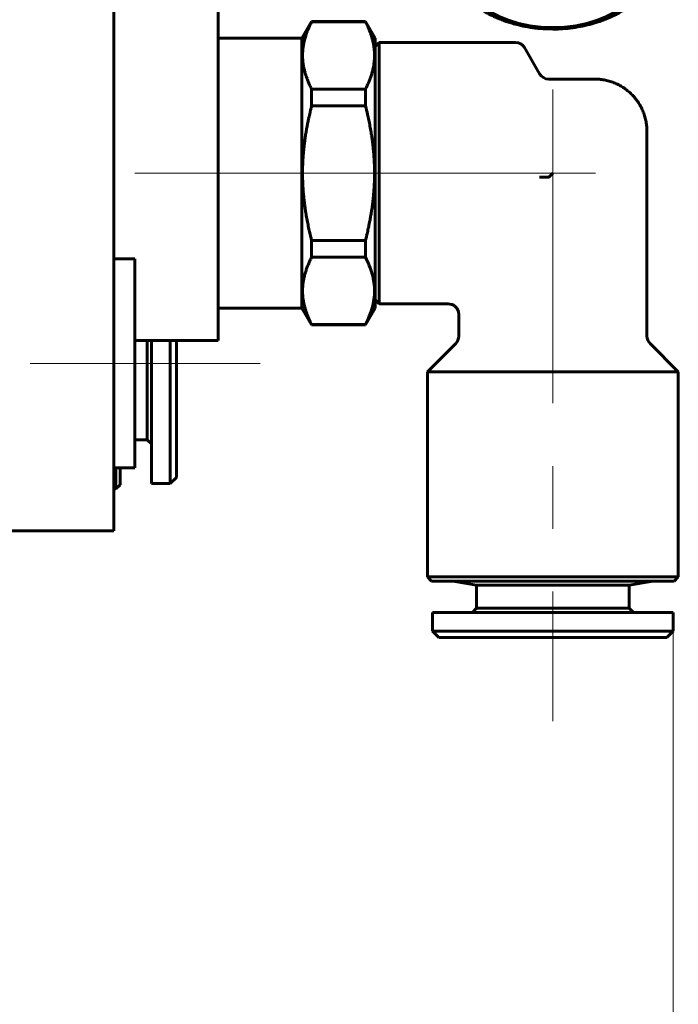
# Model space of a CAD drawing. Header units: millimetres. Extents: x 0 to 297, y 0 to 420.
# Tile 22 of 32: x 120 to 135, y 268 to 292. Entities that reach past the tile are written whole.
import ezdxf

# ---------------------------------------------------------------- set-up
doc = ezdxf.new("R2010")
doc.units = ezdxf.units.MM
for name, pattern in [('K5LT_AXLED', [12, 7.5, -1.5, 1.5, -1.5]), ('K5LT_BASIC', [0]), ('K5LT_THIN', [0])]:
    doc.linetypes.add(name, pattern=pattern)
doc.layers.add('Системный слой', color=7, linetype='Continuous')
doc.layers.add('Системный слой (1)', color=251, linetype='Continuous', true_color=0x6c6c6c)
doc.styles.add('KDIMTEXTSTYLE', font='txt', dxfattribs={"width": 0.96, "oblique": 15, "height": 5})
doc.styles.add('KTEXTSTYLE', font='txt', dxfattribs={"width": 0.96, "height": 5})
doc.dimstyles.new('KDIMSTYLE (0.50)', dxfattribs={"dimtxt": 5, "dimasz": 1, "dimexe": 2, "dimexo": 0, "dimgap": 1, "dimtad": 1, "dimlfac": 2, "dimtxsty": 'KDIMTEXTSTYLE', "dimsah": 1, "dimcen": 0, "dimdle": 1, "dimadec": 0, "dimazin": 0, "dimtfac": 0.667, "dimtmove": 0, "dimatfit": 3, "dimfxl": 1, "dimtvp": 1, "dimtolj": 1, "dimtzin": 0, "dimarcsym": 0})

# ---------------------------------------------------------------- blocks, each defined once
blk = doc.blocks.new('U2')
at = {"layer": 'Системный слой (1)', "color": 143, "linetype": 'K5LT_BASIC', "lineweight": 60, "true_color": 0x33acca}
for p, q in [((131.523, 296.068), (131.58, 296.083)), ((131.58, 296.083), (131.584, 296.084)), ((131.584, 296.084), (131.591, 296.086)), ((131.591, 296.086), (131.606, 296.09)), ((131.606, 296.09), (131.635, 296.097)), ((131.635, 296.097), (131.695, 296.112)), ((131.695, 296.112), (131.754, 296.124)), ((131.754, 296.124), (131.757, 296.125)), ((131.757, 296.125), (131.765, 296.127)), ((131.765, 296.127), (131.78, 296.13)), ((131.78, 296.13), (131.81, 296.136)), ((131.81, 296.136), (131.871, 296.147)), ((131.871, 296.147), (131.93, 296.157)), ((131.93, 296.157), (131.934, 296.157)), ((131.934, 296.157), (131.941, 296.158)), ((131.941, 296.158), (131.957, 296.161)), ((131.957, 296.161), (131.987, 296.165)), ((131.987, 296.165), (132.048, 296.173)), ((132.048, 296.173), (132.108, 296.179)), ((132.108, 296.179), (132.112, 296.18)), ((132.112, 296.18), (132.12, 296.181)), ((132.12, 296.181), (132.135, 296.182)), ((132.135, 296.182), (132.166, 296.185)), ((132.166, 296.185), (132.228, 296.19)), ((132.228, 296.19), (132.288, 296.193)), ((132.288, 296.193), (132.292, 296.193)), ((132.292, 296.193), (132.3, 296.194)), ((132.3, 296.194), (132.315, 296.195)), ((132.315, 296.195), (132.346, 296.196)), ((132.346, 296.196), (132.408, 296.197)), ((132.408, 296.197), (132.465, 296.198)), ((132.465, 296.198), (132.466, 296.198)), ((132.466, 296.198), (132.468, 296.198)), ((132.468, 296.198), (132.47, 296.198)), ((132.47, 296.198), (132.475, 296.198)), ((132.475, 296.198), (132.484, 296.198)), ((132.484, 296.198), (132.503, 296.198)), ((132.503, 296.198), (132.54, 296.197)), ((132.54, 296.197), (132.615, 296.195)), ((132.615, 296.195), (132.648, 296.193)), ((132.648, 296.193), (132.652, 296.193)), ((132.652, 296.193), (132.659, 296.192)), ((132.659, 296.192), (132.675, 296.191)), ((132.675, 296.191), (132.706, 296.189)), ((132.706, 296.189), (132.768, 296.185)), ((132.768, 296.185), (132.828, 296.179)), ((132.828, 296.179), (132.832, 296.179)), ((132.832, 296.179), (132.839, 296.178)), ((132.839, 296.178), (132.855, 296.176)), ((132.855, 296.176), (132.885, 296.172)), ((132.885, 296.172), (132.947, 296.165)), ((132.947, 296.165), (133.006, 296.156)), ((133.006, 296.156), (133.01, 296.155)), ((133.01, 296.155), (133.017, 296.154)), ((133.017, 296.154), (133.033, 296.151)), ((133.033, 296.151), (133.063, 296.146)), ((133.063, 296.146), (133.124, 296.135)), ((133.124, 296.135), (133.182, 296.123)), ((133.182, 296.123), (133.186, 296.123)), ((133.186, 296.123), (133.194, 296.121)), ((133.194, 296.121), (133.209, 296.118)), ((133.209, 296.118), (133.238, 296.111)), ((133.238, 296.111), (133.298, 296.097)), ((133.298, 296.097), (133.356, 296.082)), ((133.356, 296.082), (133.359, 296.081)), ((133.359, 296.081), (133.367, 296.079)), ((133.367, 296.079), (133.382, 296.075)), ((133.382, 296.075), (133.411, 296.067)), ((130.937, 295.838), (130.95, 295.844)), ((130.95, 295.844), (130.977, 295.858)), ((130.977, 295.858), (131.03, 295.883)), ((131.03, 295.883), (131.083, 295.908)), ((131.083, 295.908), (131.086, 295.909)), ((131.086, 295.909), (131.093, 295.912)), ((131.093, 295.912), (131.107, 295.918)), ((131.107, 295.918), (131.134, 295.93)), ((131.134, 295.93), (131.189, 295.953)), ((131.189, 295.953), (131.244, 295.975)), ((131.244, 295.975), (131.248, 295.976)), ((131.248, 295.976), (131.255, 295.979)), ((131.255, 295.979), (131.269, 295.984)), ((131.269, 295.984), (131.297, 295.994)), ((131.297, 295.994), (131.354, 296.015)), ((131.354, 296.015), (131.41, 296.033)), ((131.41, 296.033), (131.414, 296.034)), ((131.414, 296.034), (131.421, 296.037)), ((131.421, 296.037), (131.435, 296.041)), ((131.435, 296.041), (131.464, 296.05)), ((131.464, 296.05), (131.523, 296.068)), ((133.411, 296.067), (133.469, 296.05)), ((133.469, 296.05), (133.526, 296.032)), ((133.526, 296.032), (133.529, 296.031)), ((133.529, 296.031), (133.536, 296.028)), ((133.536, 296.028), (133.551, 296.023)), ((133.551, 296.023), (133.579, 296.014)), ((133.579, 296.014), (133.636, 295.994)), ((133.636, 295.994), (133.691, 295.973)), ((133.691, 295.973), (133.695, 295.971)), ((133.695, 295.971), (133.702, 295.969)), ((133.702, 295.969), (133.716, 295.963)), ((133.716, 295.963), (133.744, 295.952)), ((133.744, 295.952), (133.799, 295.929)), ((133.799, 295.929), (133.852, 295.906)), ((133.852, 295.906), (133.856, 295.904)), ((133.856, 295.904), (133.862, 295.901)), ((133.862, 295.901), (133.876, 295.895)), ((133.876, 295.895), (133.903, 295.882)), ((133.903, 295.882), (133.956, 295.856)), ((133.956, 295.856), (134.008, 295.83)), ((130.542, 295.593), (130.589, 295.627)), ((130.589, 295.627), (130.635, 295.659)), ((130.635, 295.659), (130.638, 295.661)), ((130.638, 295.661), (130.644, 295.665)), ((130.644, 295.665), (130.656, 295.673)), ((130.656, 295.673), (130.68, 295.689)), ((130.68, 295.689), (130.729, 295.72)), ((130.729, 295.72), (130.778, 295.749)), ((130.778, 295.749), (130.781, 295.751)), ((130.781, 295.751), (130.787, 295.755)), ((130.787, 295.755), (130.8, 295.762)), ((130.8, 295.762), (130.825, 295.777)), ((130.825, 295.777), (130.876, 295.805)), ((130.876, 295.805), (130.927, 295.832)), ((130.927, 295.832), (130.931, 295.834)), ((130.931, 295.834), (130.937, 295.838)), ((134.008, 295.83), (134.011, 295.828)), ((134.011, 295.828), (134.017, 295.825)), ((134.017, 295.825), (134.03, 295.818)), ((134.03, 295.818), (134.056, 295.804)), ((134.056, 295.804), (134.108, 295.776)), ((134.108, 295.776), (134.157, 295.747)), ((134.157, 295.747), (134.16, 295.745)), ((134.16, 295.745), (134.166, 295.741)), ((134.166, 295.741), (134.179, 295.734)), ((134.179, 295.734), (134.204, 295.719)), ((134.204, 295.719), (134.252, 295.687)), ((134.252, 295.687), (134.3, 295.656)), ((134.3, 295.656), (134.303, 295.654)), ((134.303, 295.654), (134.309, 295.65)), ((134.309, 295.65), (134.32, 295.642)), ((134.32, 295.642), (134.344, 295.625)), ((134.344, 295.625), (134.39, 295.592)), ((130.269, 295.363), (130.289, 295.382)), ((130.289, 295.382), (130.33, 295.42)), ((130.33, 295.42), (130.372, 295.457)), ((130.372, 295.457), (130.374, 295.459)), ((130.374, 295.459), (130.38, 295.464)), ((130.38, 295.464), (130.39, 295.473)), ((130.39, 295.473), (130.412, 295.491)), ((130.412, 295.491), (130.455, 295.527)), ((130.455, 295.527), (130.499, 295.561)), ((130.499, 295.561), (130.502, 295.563)), ((130.502, 295.563), (130.508, 295.568)), ((130.508, 295.568), (130.519, 295.576)), ((130.519, 295.576), (130.542, 295.593)), ((134.39, 295.592), (134.435, 295.558)), ((134.435, 295.558), (134.438, 295.556)), ((134.438, 295.556), (134.444, 295.552)), ((134.444, 295.552), (134.455, 295.543)), ((134.455, 295.543), (134.477, 295.525)), ((134.477, 295.525), (134.521, 295.489)), ((134.521, 295.489), (134.563, 295.453)), ((134.563, 295.453), (134.565, 295.451)), ((134.565, 295.451), (134.571, 295.446)), ((134.571, 295.446), (134.581, 295.437)), ((134.581, 295.437), (134.602, 295.418)), ((134.602, 295.418), (134.643, 295.38)), ((134.643, 295.38), (134.682, 295.342)), ((130.054, 295.125), (130.071, 295.146)), ((130.071, 295.146), (130.106, 295.188)), ((130.106, 295.188), (130.141, 295.229)), ((130.141, 295.229), (130.143, 295.231)), ((130.143, 295.231), (130.148, 295.237)), ((130.148, 295.237), (130.157, 295.247)), ((130.157, 295.247), (130.176, 295.267)), ((130.176, 295.267), (130.214, 295.307)), ((130.214, 295.307), (130.252, 295.346)), ((130.252, 295.346), (130.254, 295.348)), ((130.254, 295.348), (130.259, 295.353)), ((130.259, 295.353), (130.269, 295.363)), ((134.682, 295.342), (134.685, 295.34)), ((134.685, 295.34), (134.689, 295.335)), ((134.689, 295.335), (134.699, 295.325)), ((134.699, 295.325), (134.718, 295.305)), ((134.718, 295.305), (134.756, 295.265)), ((134.756, 295.265), (134.793, 295.225)), ((134.793, 295.225), (134.795, 295.223)), ((134.795, 295.223), (134.799, 295.218)), ((134.799, 295.218), (134.808, 295.207)), ((134.808, 295.207), (134.826, 295.187)), ((134.826, 295.187), (134.861, 295.145)), ((134.861, 295.145), (134.894, 295.103)), ((129.89, 294.89), (129.918, 294.935)), ((129.918, 294.935), (129.947, 294.979)), ((129.947, 294.979), (129.949, 294.982)), ((129.949, 294.982), (129.953, 294.988)), ((129.953, 294.988), (129.96, 294.999)), ((129.96, 294.999), (129.976, 295.021)), ((129.976, 295.021), (130.007, 295.064)), ((130.007, 295.064), (130.039, 295.107)), ((130.039, 295.107), (130.042, 295.109)), ((130.042, 295.109), (130.046, 295.115)), ((130.046, 295.115), (130.054, 295.125)), ((134.894, 295.103), (134.896, 295.1)), ((134.896, 295.1), (134.9, 295.095)), ((134.9, 295.095), (134.908, 295.084)), ((134.908, 295.084), (134.925, 295.063)), ((134.925, 295.063), (134.956, 295.019)), ((134.956, 295.019), (134.986, 294.975)), ((134.986, 294.975), (134.988, 294.973)), ((134.988, 294.973), (134.991, 294.967)), ((134.991, 294.967), (134.999, 294.956)), ((134.999, 294.956), (135.013, 294.934)), ((135.013, 294.934), (135.041, 294.889)), ((129.75, 294.617), (129.771, 294.665)), ((129.771, 294.665), (129.793, 294.712)), ((129.793, 294.712), (129.795, 294.715)), ((129.795, 294.715), (129.798, 294.721)), ((129.798, 294.721), (129.803, 294.732)), ((129.803, 294.732), (129.815, 294.756)), ((129.815, 294.756), (129.84, 294.802)), ((129.84, 294.802), (129.865, 294.848)), ((129.865, 294.848), (129.867, 294.85)), ((129.867, 294.85), (129.87, 294.856)), ((129.87, 294.856), (129.877, 294.867)), ((129.877, 294.867), (129.89, 294.89)), ((135.041, 294.889), (135.068, 294.844)), ((135.068, 294.844), (135.069, 294.841)), ((135.069, 294.841), (135.073, 294.835)), ((135.073, 294.835), (135.079, 294.824)), ((135.079, 294.824), (135.092, 294.8)), ((135.092, 294.8), (135.116, 294.754)), ((135.116, 294.754), (135.139, 294.708)), ((135.139, 294.708), (135.141, 294.705)), ((135.141, 294.705), (135.144, 294.699)), ((135.144, 294.699), (135.149, 294.687)), ((135.149, 294.687), (135.16, 294.663)), ((135.16, 294.663), (135.181, 294.616)), ((129.667, 294.382), (129.681, 294.431)), ((129.681, 294.431), (129.682, 294.434)), ((129.682, 294.434), (129.684, 294.44)), ((129.684, 294.44), (129.688, 294.452)), ((129.688, 294.452), (129.696, 294.476)), ((129.696, 294.476), (129.714, 294.525)), ((129.714, 294.525), (129.732, 294.573)), ((129.732, 294.573), (129.733, 294.576)), ((129.733, 294.576), (129.736, 294.582)), ((129.736, 294.582), (129.74, 294.594)), ((129.74, 294.594), (129.75, 294.617)), ((135.181, 294.616), (135.2, 294.568)), ((135.2, 294.568), (135.202, 294.565)), ((135.202, 294.565), (135.204, 294.559)), ((135.204, 294.559), (135.209, 294.547)), ((135.209, 294.547), (135.218, 294.523)), ((135.218, 294.523), (135.235, 294.475)), ((135.235, 294.475), (135.251, 294.426)), ((129.621, 294.187), (129.631, 294.237)), ((129.631, 294.237), (129.642, 294.286)), ((129.642, 294.286), (129.643, 294.289)), ((129.643, 294.289), (129.644, 294.295)), ((129.644, 294.295), (129.647, 294.308)), ((129.647, 294.308), (129.653, 294.333)), ((129.653, 294.333), (129.667, 294.382)), ((135.251, 294.426), (135.252, 294.423)), ((135.252, 294.423), (135.253, 294.417)), ((135.253, 294.417), (135.257, 294.405)), ((135.257, 294.405), (135.264, 294.38)), ((135.264, 294.38), (135.278, 294.331)), ((135.278, 294.331), (135.29, 294.282)), ((135.29, 294.282), (135.291, 294.279)), ((135.291, 294.279), (135.292, 294.273)), ((135.292, 294.273), (135.295, 294.26)), ((135.295, 294.26), (135.3, 294.235)), ((135.3, 294.235), (135.31, 294.185)), ((129.59, 293.843), (129.596, 293.993)), ((129.596, 293.996), (129.597, 294.002)), ((129.596, 293.993), (129.596, 293.996)), ((129.597, 294.002), (129.598, 294.014)), ((129.598, 294.014), (129.6, 294.038)), ((129.6, 294.038), (129.606, 294.087)), ((129.606, 294.087), (129.613, 294.14)), ((129.613, 294.14), (129.614, 294.143)), ((129.614, 294.143), (129.615, 294.149)), ((129.615, 294.149), (129.617, 294.162)), ((129.617, 294.162), (129.621, 294.187)), ((135.31, 294.185), (135.318, 294.136)), ((135.318, 294.136), (135.318, 294.133)), ((135.318, 294.133), (135.319, 294.126)), ((135.319, 294.126), (135.321, 294.114)), ((135.321, 294.114), (135.325, 294.089)), ((135.325, 294.089), (135.33, 294.038)), ((135.33, 294.038), (135.335, 293.988)), ((135.335, 293.988), (135.335, 293.985)), ((135.335, 293.985), (135.336, 293.979)), ((135.336, 293.979), (135.336, 293.966)), ((135.336, 293.966), (135.338, 293.941)), ((129.591, 293.794), (129.59, 293.843)), ((129.593, 293.744), (129.591, 293.794)), ((129.594, 293.719), (129.593, 293.744)), ((135.34, 293.843), (135.335, 293.693)), ((135.338, 293.941), (135.34, 293.891)), ((135.34, 293.891), (135.34, 293.843)), ((129.595, 293.706), (129.594, 293.719)), ((129.596, 293.7), (129.595, 293.706)), ((129.596, 293.697), (129.596, 293.7)), ((129.6, 293.647), (129.596, 293.697)), ((129.606, 293.597), (129.6, 293.647)), ((129.609, 293.572), (129.606, 293.597)), ((129.611, 293.559), (129.609, 293.572)), ((129.612, 293.553), (129.611, 293.559)), ((129.613, 293.55), (129.612, 293.553)), ((129.621, 293.5), (129.613, 293.55)), ((129.631, 293.45), (129.621, 293.5)), ((135.309, 293.498), (135.3, 293.449)), ((135.314, 293.523), (135.309, 293.498)), ((135.316, 293.536), (135.314, 293.523)), ((135.317, 293.542), (135.316, 293.536)), ((135.325, 293.598), (135.317, 293.545)), ((135.317, 293.545), (135.317, 293.542)), ((135.33, 293.647), (135.325, 293.598)), ((135.333, 293.671), (135.33, 293.647)), ((135.334, 293.684), (135.333, 293.671)), ((135.335, 293.693), (135.334, 293.69)), ((135.334, 293.69), (135.334, 293.684)), ((129.636, 293.425), (129.631, 293.45)), ((129.639, 293.413), (129.636, 293.425)), ((129.64, 293.407), (129.639, 293.413)), ((129.641, 293.403), (129.64, 293.407)), ((129.653, 293.354), (129.641, 293.403)), ((129.666, 293.305), (129.653, 293.354)), ((129.673, 293.28), (129.666, 293.305)), ((129.677, 293.268), (129.673, 293.28)), ((129.679, 293.262), (129.677, 293.268)), ((129.68, 293.259), (129.679, 293.262)), ((129.696, 293.211), (129.68, 293.259)), ((135.248, 293.252), (135.246, 293.246)), ((135.249, 293.255), (135.248, 293.252)), ((135.264, 293.303), (135.249, 293.255)), ((135.277, 293.353), (135.264, 293.303)), ((135.284, 293.377), (135.277, 293.353)), ((135.287, 293.39), (135.284, 293.377)), ((135.288, 293.396), (135.287, 293.39)), ((135.289, 293.399), (135.288, 293.396)), ((135.3, 293.449), (135.289, 293.399)), ((129.713, 293.162), (129.696, 293.211)), ((129.722, 293.138), (129.713, 293.162)), ((129.727, 293.126), (129.722, 293.138)), ((129.729, 293.12), (129.727, 293.126)), ((129.73, 293.117), (129.729, 293.12)), ((129.75, 293.069), (129.73, 293.117)), ((129.771, 293.022), (129.75, 293.069)), ((129.782, 292.998), (129.771, 293.022)), ((135.159, 293.02), (135.137, 292.974)), ((135.18, 293.068), (135.159, 293.02)), ((135.19, 293.092), (135.18, 293.068)), ((135.195, 293.104), (135.19, 293.092)), ((135.198, 293.11), (135.195, 293.104)), ((135.199, 293.113), (135.198, 293.11)), ((135.217, 293.161), (135.199, 293.113)), ((135.234, 293.209), (135.217, 293.161)), ((135.242, 293.233), (135.234, 293.209)), ((135.246, 293.246), (135.242, 293.233)), ((129.787, 292.986), (129.782, 292.998)), ((129.79, 292.981), (129.787, 292.986)), ((129.791, 292.978), (129.79, 292.981)), ((129.814, 292.931), (129.791, 292.978)), ((129.839, 292.885), (129.814, 292.931)), ((129.852, 292.862), (129.839, 292.885)), ((129.858, 292.85), (129.852, 292.862)), ((129.861, 292.845), (129.858, 292.85)), ((129.863, 292.842), (129.861, 292.845)), ((129.889, 292.797), (129.863, 292.842)), ((129.917, 292.752), (129.889, 292.797)), ((135.04, 292.795), (135.012, 292.75)), ((135.054, 292.818), (135.04, 292.795)), ((135.061, 292.829), (135.054, 292.818)), ((135.064, 292.835), (135.061, 292.829)), ((135.066, 292.838), (135.064, 292.835)), ((135.091, 292.883), (135.066, 292.838)), ((135.116, 292.93), (135.091, 292.883)), ((135.127, 292.953), (135.116, 292.93)), ((135.133, 292.965), (135.127, 292.953)), ((135.136, 292.971), (135.133, 292.965)), ((135.137, 292.974), (135.136, 292.971)), ((129.932, 292.729), (129.917, 292.752)), ((129.939, 292.718), (129.932, 292.729)), ((129.943, 292.713), (129.939, 292.718)), ((129.945, 292.71), (129.943, 292.713)), ((129.975, 292.666), (129.945, 292.71)), ((130.006, 292.623), (129.975, 292.666)), ((130.022, 292.601), (130.006, 292.623)), ((130.03, 292.59), (130.022, 292.601)), ((130.035, 292.585), (130.03, 292.59)), ((130.037, 292.582), (130.035, 292.585)), ((130.07, 292.54), (130.037, 292.582)), ((134.877, 292.56), (134.86, 292.539)), ((134.885, 292.571), (134.877, 292.56)), ((134.889, 292.576), (134.885, 292.571)), ((134.891, 292.579), (134.889, 292.576)), ((134.923, 292.621), (134.891, 292.579)), ((134.955, 292.665), (134.923, 292.621)), ((134.97, 292.687), (134.955, 292.665)), ((134.978, 292.698), (134.97, 292.687)), ((134.981, 292.703), (134.978, 292.698)), ((134.983, 292.706), (134.981, 292.703)), ((135.012, 292.75), (134.983, 292.706)), ((130.105, 292.499), (130.07, 292.54)), ((130.122, 292.478), (130.105, 292.499)), ((130.131, 292.468), (130.122, 292.478)), ((130.136, 292.463), (130.131, 292.468)), ((130.138, 292.46), (130.136, 292.463)), ((130.174, 292.42), (130.138, 292.46)), ((130.212, 292.38), (130.174, 292.42)), ((130.232, 292.36), (130.212, 292.38)), ((130.241, 292.35), (130.232, 292.36)), ((130.246, 292.345), (130.241, 292.35)), ((130.249, 292.343), (130.246, 292.345)), ((130.288, 292.305), (130.249, 292.343)), ((134.661, 292.323), (134.641, 292.303)), ((134.671, 292.332), (134.661, 292.323)), ((134.676, 292.337), (134.671, 292.332)), ((134.679, 292.34), (134.676, 292.337)), ((134.717, 292.378), (134.679, 292.34)), ((134.755, 292.418), (134.717, 292.378)), ((134.774, 292.439), (134.755, 292.418)), ((134.783, 292.449), (134.774, 292.439)), ((134.787, 292.454), (134.783, 292.449)), ((134.79, 292.456), (134.787, 292.454)), ((134.825, 292.497), (134.79, 292.456)), ((134.86, 292.539), (134.825, 292.497)), ((130.329, 292.267), (130.288, 292.305)), ((130.35, 292.248), (130.329, 292.267)), ((130.36, 292.239), (130.35, 292.248)), ((130.365, 292.234), (130.36, 292.239)), ((130.368, 292.232), (130.365, 292.234)), ((130.41, 292.196), (130.368, 292.232)), ((130.454, 292.16), (130.41, 292.196)), ((130.476, 292.142), (130.454, 292.16)), ((130.487, 292.134), (130.476, 292.142)), ((130.493, 292.129), (130.487, 292.134)), ((130.496, 292.127), (130.493, 292.129)), ((130.54, 292.093), (130.496, 292.127)), ((130.587, 292.06), (130.54, 292.093)), ((134.389, 292.092), (134.342, 292.059)), ((134.411, 292.109), (134.389, 292.092)), ((134.423, 292.118), (134.411, 292.109)), ((134.428, 292.122), (134.423, 292.118)), ((134.431, 292.124), (134.428, 292.122)), ((134.475, 292.159), (134.431, 292.124)), ((134.519, 292.194), (134.475, 292.159)), ((134.54, 292.213), (134.519, 292.194)), ((134.551, 292.222), (134.54, 292.213)), ((134.556, 292.226), (134.551, 292.222)), ((134.559, 292.229), (134.556, 292.226)), ((134.6, 292.265), (134.559, 292.229)), ((134.641, 292.303), (134.6, 292.265)), ((130.61, 292.043), (130.587, 292.06)), ((130.622, 292.035), (130.61, 292.043)), ((130.628, 292.031), (130.622, 292.035)), ((130.631, 292.029), (130.628, 292.031)), ((130.678, 291.998), (130.631, 292.029)), ((130.727, 291.967), (130.678, 291.998)), ((130.752, 291.952), (130.727, 291.967)), ((130.764, 291.944), (130.752, 291.952)), ((130.771, 291.94), (130.764, 291.944)), ((130.774, 291.938), (130.771, 291.94)), ((130.823, 291.91), (130.774, 291.938)), ((130.874, 291.881), (130.823, 291.91)), ((130.9, 291.867), (130.874, 291.881)), ((130.913, 291.86), (130.9, 291.867)), ((130.92, 291.857), (130.913, 291.86)), ((130.923, 291.855), (130.92, 291.857)), ((130.975, 291.829), (130.923, 291.855)), ((133.98, 291.841), (133.954, 291.828)), ((133.993, 291.848), (133.98, 291.841)), ((134, 291.851), (133.993, 291.848)), ((134.003, 291.853), (134, 291.851)), ((134.054, 291.88), (134.003, 291.853)), ((134.105, 291.908), (134.054, 291.88)), ((134.131, 291.923), (134.105, 291.908)), ((134.143, 291.93), (134.131, 291.923)), ((134.15, 291.934), (134.143, 291.93)), ((134.153, 291.936), (134.15, 291.934)), ((134.202, 291.966), (134.153, 291.936)), ((134.25, 291.997), (134.202, 291.966)), ((134.275, 292.012), (134.25, 291.997)), ((134.287, 292.02), (134.275, 292.012)), ((134.293, 292.024), (134.287, 292.02)), ((134.296, 292.026), (134.293, 292.024)), ((134.342, 292.059), (134.296, 292.026)), ((131.028, 291.803), (130.975, 291.829)), ((131.055, 291.791), (131.028, 291.803)), ((131.068, 291.784), (131.055, 291.791)), ((131.075, 291.781), (131.068, 291.784)), ((131.078, 291.78), (131.075, 291.781)), ((131.132, 291.756), (131.078, 291.78)), ((131.187, 291.733), (131.132, 291.756)), ((131.215, 291.722), (131.187, 291.733)), ((131.229, 291.717), (131.215, 291.722)), ((131.236, 291.714), (131.229, 291.717)), ((131.239, 291.712), (131.236, 291.714)), ((131.294, 291.692), (131.239, 291.712)), ((131.351, 291.672), (131.294, 291.692)), ((131.38, 291.662), (131.351, 291.672)), ((131.394, 291.657), (131.38, 291.662)), ((131.401, 291.655), (131.394, 291.657)), ((131.405, 291.654), (131.401, 291.655)), ((131.462, 291.636), (131.405, 291.654)), ((131.52, 291.619), (131.462, 291.636)), ((131.549, 291.61), (131.52, 291.619)), ((131.564, 291.606), (131.549, 291.61)), ((131.571, 291.604), (131.564, 291.606)), ((131.575, 291.603), (131.571, 291.604)), ((131.633, 291.589), (131.575, 291.603)), ((133.408, 291.618), (133.351, 291.602)), ((133.466, 291.635), (133.408, 291.618)), ((133.495, 291.644), (133.466, 291.635)), ((133.51, 291.649), (133.495, 291.644)), ((133.517, 291.651), (133.51, 291.649)), ((133.521, 291.652), (133.517, 291.651)), ((133.577, 291.671), (133.521, 291.652)), ((133.634, 291.691), (133.577, 291.671)), ((133.662, 291.701), (133.634, 291.691)), ((133.676, 291.707), (133.662, 291.701)), ((133.683, 291.709), (133.676, 291.707)), ((133.687, 291.711), (133.683, 291.709)), ((133.741, 291.732), (133.687, 291.711)), ((133.796, 291.755), (133.741, 291.732)), ((133.824, 291.767), (133.796, 291.755)), ((133.837, 291.773), (133.824, 291.767)), ((133.844, 291.776), (133.837, 291.773)), ((133.848, 291.778), (133.844, 291.776)), ((133.901, 291.802), (133.848, 291.778)), ((133.954, 291.828), (133.901, 291.802)), ((131.692, 291.574), (131.633, 291.589)), ((131.722, 291.568), (131.692, 291.574)), ((131.737, 291.564), (131.722, 291.568)), ((131.745, 291.563), (131.737, 291.564)), ((131.748, 291.562), (131.745, 291.563)), ((131.807, 291.55), (131.748, 291.562)), ((131.868, 291.539), (131.807, 291.55)), ((131.898, 291.534), (131.868, 291.539)), ((131.913, 291.531), (131.898, 291.534)), ((131.921, 291.53), (131.913, 291.531)), ((131.925, 291.53), (131.921, 291.53)), ((131.984, 291.521), (131.925, 291.53)), ((132.045, 291.513), (131.984, 291.521)), ((132.076, 291.509), (132.045, 291.513)), ((132.091, 291.508), (132.076, 291.509)), ((132.099, 291.507), (132.091, 291.508)), ((132.103, 291.506), (132.099, 291.507)), ((132.163, 291.501), (132.103, 291.506)), ((132.225, 291.496), (132.163, 291.501)), ((132.256, 291.494), (132.225, 291.496)), ((132.271, 291.493), (132.256, 291.494)), ((132.279, 291.493), (132.271, 291.493)), ((132.283, 291.492), (132.279, 291.493)), ((132.465, 291.488), (132.283, 291.492)), ((132.523, 291.488), (132.465, 291.488)), ((132.585, 291.49), (132.523, 291.488)), ((132.616, 291.491), (132.585, 291.49)), ((132.631, 291.492), (132.616, 291.491)), ((132.639, 291.492), (132.631, 291.492)), ((132.643, 291.492), (132.639, 291.492)), ((132.703, 291.496), (132.643, 291.492)), ((132.765, 291.5), (132.703, 291.496)), ((132.795, 291.503), (132.765, 291.5)), ((132.811, 291.505), (132.795, 291.503)), ((132.819, 291.505), (132.811, 291.505)), ((132.822, 291.506), (132.819, 291.505)), ((132.882, 291.513), (132.822, 291.506)), ((132.944, 291.52), (132.882, 291.513)), ((132.974, 291.525), (132.944, 291.52)), ((132.989, 291.527), (132.974, 291.525)), ((132.997, 291.528), (132.989, 291.527)), ((133.001, 291.529), (132.997, 291.528)), ((133.06, 291.539), (133.001, 291.529)), ((133.121, 291.55), (133.06, 291.539)), ((133.151, 291.556), (133.121, 291.55)), ((133.166, 291.559), (133.151, 291.556)), ((133.173, 291.56), (133.166, 291.559)), ((133.177, 291.561), (133.173, 291.56)), ((133.236, 291.574), (133.177, 291.561)), ((133.295, 291.588), (133.236, 291.574)), ((133.325, 291.595), (133.295, 291.588)), ((133.34, 291.599), (133.325, 291.595)), ((133.347, 291.601), (133.34, 291.599)), ((133.351, 291.602), (133.347, 291.601))]:
    blk.add_line(p, q, dxfattribs=at)
blk = doc.blocks.new('U97')
at = {"layer": 'Системный слой (1)', "color": 143, "linetype": 'K5LT_BASIC', "lineweight": 60, "true_color": 0x33acca}
for p, q in [((129.565, 278.295), (130.415, 278.295)), ((130.415, 278.295), (135.365, 278.295))]:
    blk.add_line(p, q, dxfattribs=at)
blk = doc.blocks.new('U98')
at = {"layer": 'Системный слой (1)', "color": 143, "linetype": 'K5LT_BASIC', "lineweight": 60, "true_color": 0x33acca}
for p, q in [((129.465, 278.395), (130.344, 278.395)), ((134.587, 278.395), (135.465, 278.395))]:
    blk.add_line(p, q, dxfattribs=at)
blk = doc.blocks.new('U99')
at = {"layer": 'Системный слой (1)', "color": 143, "linetype": 'K5LT_BASIC', "lineweight": 60, "true_color": 0x33acca}
for p, q in [((128.315, 291.17), (128.315, 290.652)), ((128.315, 287.485), (128.315, 284.92))]:
    blk.add_line(p, q, dxfattribs=at)
blk = doc.blocks.new('U100')
at = {"layer": 'Системный слой (1)', "color": 143, "linetype": 'K5LT_BASIC', "lineweight": 60, "true_color": 0x33acca}
for p, q in [((132.465, 283.295), (129.465, 283.295)), ((135.465, 283.295), (134.587, 283.295))]:
    blk.add_line(p, q, dxfattribs=at)
blk = doc.blocks.new('D0')
at = {"layer": 'Системный слой (1)'}
for points in [[(78.46, 206.724), (77.96, 207.382), (78.46, 208.04), (73.46, 207.382)], [(135.34, 207.382), (130.34, 208.04), (130.84, 207.382), (130.34, 206.724)]]:
    blk.add_hatch(color=7, dxfattribs=at).paths.add_polyline_path(points)
at = {"layer": 'Системный слой (1)', "color": 7, "linetype": 'K5LT_THIN', "lineweight": 18, "true_color": 0xffffff}
for p, q in [((73.46, 279.498), (73.46, 205.382)), ((135.34, 277.545), (135.34, 205.382)), ((73.46, 207.382), (78.46, 208.04)), ((78.46, 208.04), (77.96, 207.382)), ((130.84, 207.382), (130.34, 208.04)), ((130.34, 208.04), (135.34, 207.382)), ((78.46, 206.724), (73.46, 207.382)), ((73.46, 207.382), (135.34, 207.382)), ((77.96, 207.382), (78.46, 206.724)), ((135.34, 207.382), (130.34, 206.724)), ((130.34, 206.724), (130.84, 207.382))]:
    blk.add_line(p, q, dxfattribs=at)
blk.add_wipeout([(99.323, 208.382), (99.323, 215.764), (109.071, 215.764), (109.071, 208.382)]).dxf.layer = 'Системный слой (1)'
at = {"layer": 'Системный слой (1)', "color": 7, "insert": (99.323, 214.969), "char_height": 5, "attachment_point": 1, "style": 'KTEXTSTYLE'}
blk.add_mtext('\\fArial|b0|c204|p34;\\H5.0;\\W1.000;\\Q15;\\fGOST Type AU|b0|i0|c204|p34;\\Q15;\\W0.960;124', dxfattribs=at)
blk = doc.blocks.new('KDIMARROW_01')
at = {"layer": 'Системный слой'}
blk.add_hatch(color=0, dxfattribs=at).paths.add_polyline_path([(-5, -0.658), (0, 0), (-5, 0.658), (-4.5, 0)])
at = {"layer": 'Системный слой', "color": 0, "linetype": 'K5LT_THIN', "lineweight": 18}
for p, q in [((-4.5, 0), (-5, 0.658)), ((-5, 0.658), (0, 0)), ((0, 0), (-5, -0.658)), ((-5, -0.658), (-4.5, 0))]:
    blk.add_line(p, q, dxfattribs=at)
at = {"layer": 'Системный слой (1)', "color": 0, "linetype": 'K5LT_THIN', "lineweight": 18}
blk.add_line((96.965, 338.873), (96.465, 338.873), dxfattribs=at)

msp = doc.modelspace()

# ---------------------------------------------------------------- linework, layer by layer
at = {"layer": 'Системный слой (1)', "color": 143, "linetype": 'K5LT_BASIC', "lineweight": 60, "true_color": 0x33acca}
for p, q in [((121.9653, 300.1233), (121.9653, 283.4983)), ((124.4653, 298.2512), (124.4653, 286.1725)), ((126.4653, 291.2696), (126.6963, 291.6696)), ((126.6963, 291.662), (126.6963, 291.6696)), ((127.9844, 291.6696), (126.6963, 291.6696)), ((127.9844, 291.662), (126.6963, 291.662)), ((128.2153, 291.2696), (127.9844, 291.6696)), ((127.9844, 291.662), (127.9844, 291.6696)), ((126.4653, 291.2696), (124.4653, 291.2696)), ((126.4653, 284.8196), (126.4653, 291.2696)), ((128.2153, 284.8196), (128.2153, 291.2696)), ((128.2153, 291.0696), (128.3153, 291.1696)), ((128.3153, 291.1696), (131.571, 291.1696)), ((132.1484, 290.4196), (131.7875, 291.0446)), ((128.3153, 290.6523), (128.3153, 287.4845)), ((133.4653, 290.2946), (132.3649, 290.2946)), ((126.6963, 290.0564), (127.9844, 290.0564)), ((126.6963, 289.6503), (126.6963, 290.0564)), ((127.9844, 289.6503), (127.9844, 290.0564)), ((127.9844, 289.6503), (126.6963, 289.6503)), ((134.7153, 289.0446), (134.7153, 284.1482)), ((132.4653, 288.0446), (132.3751, 287.9544)), ((126.6963, 286.439), (127.9844, 286.439)), ((126.6963, 286.0329), (126.6963, 286.439)), ((127.9844, 286.0329), (127.9844, 286.439)), ((121.9653, 285.9983), (122.4653, 285.9983)), ((122.4653, 285.9983), (122.4653, 280.9983)), ((124.4653, 286.1725), (124.4653, 284.0446)), ((127.9844, 286.0329), (126.6963, 286.0329)), ((128.2153, 285.0196), (128.3153, 284.9196)), ((126.4653, 284.8196), (124.4653, 284.8196)), ((126.4653, 284.8196), (126.6963, 284.4196)), ((128.2153, 284.8196), (127.9844, 284.4196)), ((128.3153, 284.9196), (129.9654, 284.9196)), ((130.2153, 284.6697), (130.2153, 284.1482)), ((126.6963, 284.4196), (126.6963, 284.4272)), ((126.6963, 284.4272), (127.9844, 284.4272)), ((127.9844, 284.4196), (126.6963, 284.4196)), ((127.9844, 284.4196), (127.9844, 284.4272)), ((122.4653, 284.0446), (124.4653, 284.0446)), ((122.7653, 283.3869), (122.7653, 284.0446)), ((122.8653, 280.6233), (122.8653, 284.0446)), ((123.3153, 280.6233), (123.3153, 284.0446)), ((123.4653, 280.7733), (123.4653, 284.0446)), ((130.1421, 283.9714), (129.4653, 283.2946)), ((134.7886, 283.9714), (135.4653, 283.2946)), ((121.9653, 283.4983), (121.9653, 279.4983)), ((122.7653, 281.6733), (122.7653, 283.3869)), ((129.4653, 278.3946), (129.4653, 283.2946)), ((134.5867, 283.2946), (132.4653, 283.2946)), ((135.4653, 278.3946), (135.4653, 283.2946)), ((122.7653, 281.6733), (122.4653, 281.6733)), ((122.7653, 281.6733), (122.8653, 281.5733)), ((121.9653, 280.9983), (122.4653, 280.9983)), ((122.0153, 280.4983), (122.0153, 280.9983)), ((122.1153, 280.5983), (122.1153, 280.9983)), ((122.1153, 280.5983), (122.0153, 280.4983)), ((123.3153, 280.6233), (122.8653, 280.6233)), ((123.4653, 280.7733), (123.3153, 280.6233)), ((122.0153, 280.4983), (121.9653, 280.4983)), ((119.4653, 279.4983), (121.9653, 279.4983)), ((129.5653, 278.2946), (129.4653, 278.3946)), ((130.6403, 278.1954), (130.0778, 278.2946)), ((130.344, 278.3946), (134.5867, 278.3946)), ((130.6403, 277.6446), (130.6403, 278.1954)), ((130.6403, 278.1954), (134.2903, 278.1954)), ((134.2903, 278.1954), (134.8528, 278.2946)), ((134.2903, 277.6446), (134.2903, 278.1954)), ((135.3653, 278.2946), (135.4653, 278.3946)), ((129.5903, 277.5446), (135.3403, 277.5446)), ((129.5903, 277.0946), (129.5903, 277.5446)), ((130.6403, 277.6446), (130.5403, 277.5446)), ((130.6403, 277.6446), (131.1749, 277.6446)), ((131.1749, 277.6446), (134.2903, 277.6446)), ((134.2903, 277.6446), (134.3903, 277.5446)), ((135.3403, 277.0946), (135.3403, 277.5446)), ((129.5903, 277.0946), (135.3403, 277.0946)), ((129.7403, 276.9446), (129.5903, 277.0946)), ((135.1903, 276.9446), (135.3403, 277.0946)), ((129.7403, 276.9446), (135.1903, 276.9446))]:
    msp.add_line(p, q, dxfattribs=at)
at = {"layer": 'Системный слой (1)', "color": 30, "linetype": 'K5LT_AXLED', "lineweight": 18, "true_color": 0xff8000}
for p, q in [((132.4653, 290.0446), (132.4653, 274.9446)), ((122.4653, 288.0446), (128.6963, 288.0446)), ((125.9844, 288.0446), (133.571, 288.0446)), ((125.4653, 283.4983), (119.9653, 283.4983))]:
    msp.add_line(p, q, dxfattribs=at)
at = {"layer": 'Системный слой (1)', "color": 143, "linetype": 'K5LT_BASIC', "lineweight": 60, "true_color": 0x33acca}
for centre, start, end in [((131.571, 290.9196), 29.99988, 90), ((132.3649, 290.5446), 210.00002, 270), ((129.9653, 284.1482), 315, 0), ((134.9653, 284.1482), 180, 225)]:
    msp.add_arc(centre, 0.25, start, end, dxfattribs=at)
msp.add_ellipse((132.4653, 293.7566), major_axis=(2.725, 0), ratio=0.819152, dxfattribs=at)
for points, knots in [([(126.6963, 291.662), (126.6893, 291.6483), (126.6755, 291.6209), (126.6491, 291.5657), (126.6243, 291.5101), (126.6013, 291.4539), (126.5849, 291.4112), (126.5694, 291.3679), (126.5548, 291.3241), (126.5414, 291.2797), (126.529, 291.2348), (126.5179, 291.1893), (126.508, 291.1431), (126.4994, 291.0963), (126.4923, 291.049), (126.4867, 291.0012), (126.4826, 290.9529), (126.4803, 290.9056), (126.4798, 290.8731), (126.4798, 290.8408), (126.4805, 290.8075), (126.483, 290.7596), (126.4872, 290.7122), (126.4928, 290.6655), (126.4998, 290.6197), (126.5081, 290.5747), (126.5174, 290.5311), (126.5277, 290.4889), (126.5386, 290.4485), (126.5501, 290.4097), (126.5619, 290.3729), (126.5739, 290.3377), (126.586, 290.3045), (126.5982, 290.2727), (126.6104, 290.2421), (126.6228, 290.2126), (126.635, 290.1844), (126.6511, 290.1488), (126.6712, 290.1063), (126.6879, 290.0728), (126.6963, 290.0564)], [0, 0, 0, 0, 0.0260128, 0.052087, 0.1046331, 0.1311861, 0.1581203, 0.1852824, 0.2128041, 0.2404971, 0.2686232, 0.297012, 0.3258472, 0.3549127, 0.384382, 0.414019, 0.4438681, 0.4738434, 0.5016349, 0.5037794, 0.5335501, 0.5629171, 0.5920975, 0.6207871, 0.6490977, 0.6766509, 0.7038122, 0.7298151, 0.7550228, 0.7788236, 0.802029, 0.823727, 0.8445225, 0.8641354, 0.8834505, 0.9018455, 0.9196204, 0.9364643, 0.9689393, 1, 1, 1, 1]), ([(127.9844, 290.0564), (127.9914, 290.0701), (128.0052, 290.0975), (128.0316, 290.1527), (128.0564, 290.2083), (128.0794, 290.2645), (128.0958, 290.3072), (128.1113, 290.3506), (128.1259, 290.3943), (128.1393, 290.4387), (128.1517, 290.4836), (128.1628, 290.5291), (128.1727, 290.5753), (128.1813, 290.6221), (128.1884, 290.6694), (128.194, 290.7173), (128.1981, 290.7655), (128.2004, 290.8129), (128.2009, 290.8453), (128.2009, 290.8777), (128.2002, 290.9109), (128.1977, 290.9588), (128.1935, 291.0062), (128.1879, 291.0529), (128.1809, 291.0988), (128.1726, 291.1437), (128.1633, 291.1873), (128.153, 291.2295), (128.1421, 291.2699), (128.1306, 291.3087), (128.1188, 291.3455), (128.1068, 291.3807), (128.0947, 291.4139), (128.0825, 291.4457), (128.0703, 291.4763), (128.0579, 291.5058), (128.0456, 291.534), (128.0296, 291.5696), (128.0095, 291.6121), (127.9928, 291.6457), (127.9844, 291.662)], [0, 0, 0, 0, 0.0260128, 0.052087, 0.1046331, 0.1311861, 0.1581203, 0.1852824, 0.2128041, 0.2404971, 0.2686232, 0.297012, 0.3258472, 0.3549127, 0.384382, 0.414019, 0.4438681, 0.4738434, 0.5016349, 0.5037794, 0.5335501, 0.5629171, 0.5920975, 0.6207871, 0.6490977, 0.6766509, 0.7038122, 0.7298151, 0.7550228, 0.7788236, 0.802029, 0.823727, 0.8445225, 0.8641354, 0.8834505, 0.9018455, 0.9196204, 0.9364643, 0.9689393, 1, 1, 1, 1]), ([(126.6963, 289.6503), (126.6899, 289.6252), (126.677, 289.574), (126.6546, 289.4807), (126.6357, 289.3975), (126.6168, 289.3098), (126.6006, 289.2306), (126.5849, 289.1487), (126.5724, 289.0788), (126.5629, 289.0233), (126.5535, 288.9651), (126.5443, 288.9049), (126.5354, 288.8425), (126.5269, 288.7781), (126.5187, 288.7109), (126.511, 288.6412), (126.503, 288.5595), (126.4952, 288.4659), (126.4883, 288.36), (126.4836, 288.2603), (126.4809, 288.1676), (126.4799, 288.0985), (126.4797, 288.0411), (126.48, 287.983), (126.4812, 287.9083), (126.484, 287.8205), (126.4882, 287.7327), (126.4937, 287.6452), (126.5004, 287.5586), (126.5084, 287.4728), (126.5174, 287.3887), (126.5274, 287.3062), (126.5383, 287.2258), (126.5499, 287.1471), (126.5621, 287.0704), (126.5751, 286.995), (126.5886, 286.9212), (126.6027, 286.8488), (126.6171, 286.778), (126.6321, 286.7083), (126.6575, 286.5952), (126.6793, 286.5056), (126.6963, 286.439)], [0, 0, 0, 0, 0.0238661, 0.0487708, 0.0885933, 0.1026483, 0.1316645, 0.1631878, 0.179718, 0.1971786, 0.2152478, 0.2341846, 0.2533713, 0.2734427, 0.2941368, 0.3159005, 0.33817, 0.369937, 0.4026223, 0.4361484, 0.46201, 0.4882516, 0.4999939, 0.5149676, 0.5418831, 0.5689935, 0.596101, 0.623058, 0.6499072, 0.6763917, 0.7025547, 0.7280345, 0.7531352, 0.7774722, 0.801454, 0.8248594, 0.8480729, 0.8707082, 0.8929793, 0.9147893, 0.936467, 1, 1, 1, 1]), ([(127.9844, 286.439), (127.9941, 286.477), (128.0069, 286.5284), (128.0292, 286.622), (128.0452, 286.6925), (128.0676, 286.7968), (128.0836, 286.8762), (128.099, 286.9584), (128.1086, 287.012), (128.1181, 287.0677), (128.1275, 287.126), (128.1367, 287.1863), (128.1456, 287.2487), (128.1541, 287.3132), (128.1623, 287.3805), (128.1699, 287.4502), (128.1779, 287.532), (128.1858, 287.6263), (128.1926, 287.7323), (128.1972, 287.832), (128.1998, 287.9242), (128.2008, 287.9925), (128.201, 288.0499), (128.2007, 288.0988), (128.2001, 288.1451), (128.1988, 288.2036), (128.1966, 288.2714), (128.1924, 288.3592), (128.1878, 288.4319), (128.1834, 288.49), (128.1787, 288.5475), (128.172, 288.619), (128.163, 288.703), (128.153, 288.7854), (128.1421, 288.8657), (128.1305, 288.9442), (128.1183, 289.0207), (128.1053, 289.0959), (128.0918, 289.1695), (128.0778, 289.2418), (128.0633, 289.3124), (128.0484, 289.3818), (128.0231, 289.4946), (128.0014, 289.5839), (127.9844, 289.6503)], [0, 0, 0, 0, 0.0362431, 0.0489129, 0.0888528, 0.1029492, 0.1474237, 0.1636519, 0.1802196, 0.1977135, 0.2158127, 0.2347762, 0.2539891, 0.2740838, 0.2947995, 0.3165798, 0.3388625, 0.3706486, 0.4039431, 0.4369106, 0.4627895, 0.4890475, 0.4999939, 0.5157788, 0.5342618, 0.5427088, 0.5698245, 0.5969304, 0.623877, 0.6370623, 0.650717, 0.6771837, 0.7033217, 0.7287656, 0.7538267, 0.7781137, 0.8020409, 0.8253877, 0.8485437, 0.8711202, 0.8933255, 0.9150665, 0.9366756, 1, 1, 1, 1]), ([(132.1484, 287.9492), (132.1566, 287.9494), (132.1748, 287.9497), (132.208, 287.95), (132.2463, 287.9501), (132.2888, 287.95), (132.3298, 287.9498), (132.3547, 287.9495), (132.3649, 287.9494)], [0, 0, 0, 0, 0.1897668, 0.3558233, 0.5211077, 0.716965, 0.8842419, 1, 1, 1, 1]), ([(132.3649, 287.9494), (132.3661, 287.9494), (132.3674, 287.9496), (132.3686, 287.9501), (132.3702, 287.9506), (132.3716, 287.9514), (132.3729, 287.9524), (132.3737, 287.953), (132.3744, 287.9537), (132.3751, 287.9544)], [0, 0, 0, 0, 0.3280276, 0.3280276, 0.3280276, 0.7499837, 0.7499837, 0.7499837, 1, 1, 1, 1]), ([(126.6963, 286.0329), (126.6893, 286.0192), (126.6755, 285.9917), (126.6491, 285.9365), (126.6243, 285.8809), (126.6013, 285.8248), (126.5849, 285.782), (126.5694, 285.7387), (126.5548, 285.6949), (126.5414, 285.6506), (126.529, 285.6057), (126.5179, 285.5601), (126.508, 285.514), (126.4994, 285.4672), (126.4923, 285.4198), (126.4867, 285.372), (126.4826, 285.3238), (126.4803, 285.2764), (126.4798, 285.2439), (126.4798, 285.2116), (126.4805, 285.1784), (126.483, 285.1304), (126.4872, 285.0831), (126.4928, 285.0363), (126.4998, 284.9905), (126.5081, 284.9456), (126.5174, 284.902), (126.5277, 284.8597), (126.5386, 284.8193), (126.5501, 284.7806), (126.5619, 284.7437), (126.5739, 284.7086), (126.586, 284.6754), (126.5982, 284.6435), (126.6104, 284.613), (126.6228, 284.5834), (126.635, 284.5553), (126.6511, 284.5197), (126.6712, 284.4771), (126.6879, 284.4436), (126.6963, 284.4272)], [0, 0, 0, 0, 0.0260128, 0.052087, 0.1046331, 0.1311861, 0.1581203, 0.1852824, 0.2128041, 0.2404971, 0.2686232, 0.297012, 0.3258472, 0.3549127, 0.384382, 0.414019, 0.4438681, 0.4738434, 0.5016349, 0.5037794, 0.5335501, 0.5629171, 0.5920975, 0.6207871, 0.6490977, 0.6766509, 0.7038122, 0.7298151, 0.7550228, 0.7788236, 0.802029, 0.823727, 0.8445225, 0.8641354, 0.8834505, 0.9018455, 0.9196204, 0.9364643, 0.9689393, 1, 1, 1, 1]), ([(127.9844, 284.4272), (128.1191, 284.6906), (128.2004, 284.9568), (128.2012, 285.3624), (128.1813, 285.4991), (128.1065, 285.7679), (128.0519, 285.9009), (127.9844, 286.0329)], [0, 0, 0, 0, 0.5, 0.5, 0.75, 0.75, 1, 1, 1, 1]), ([(129.9654, 284.9196), (129.9889, 284.9196), (130.0139, 284.9162), (130.0496, 284.9053), (130.0606, 284.9011), (130.0818, 284.8912), (130.0922, 284.8854), (130.112, 284.8725), (130.1214, 284.8653), (130.1393, 284.8496), (130.1476, 284.8411), (130.163, 284.8231), (130.1701, 284.8136), (130.1827, 284.7938), (130.1882, 284.7835), (130.1978, 284.7624), (130.2018, 284.7515), (130.2083, 284.7297), (130.2107, 284.7187), (130.2144, 284.6949), (130.2153, 284.6821), (130.2153, 284.6696)], [0.00044451, 0.00044451, 0.00044451, 0.00044451, 0.2, 0.2, 0.28813054, 0.28813054, 0.37511193, 0.37511193, 0.46133757, 0.46133757, 0.54719621, 0.54719621, 0.633073, 0.633073, 0.71935059, 0.71935059, 0.80641016, 0.80641016, 0.89463262, 0.89463262, 0.99994468, 0.99994468, 0.99994468, 0.99994468])]:
    msp.add_open_spline(points, degree=3, knots=knots, dxfattribs=at)
msp.add_rational_spline([(134.7153, 289.0446), (134.7153, 290.2946), (133.4653, 290.2946), (133.4653, 290.2946), (133.4653, 290.2946)], [0.999999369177, 0.707107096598, 1, 1, 1], degree=2, knots=[0.00002981, 0.00002981, 0.00002981, 0.99975238, 0.99975238, 0.99975404, 0.99975404, 0.99975404], dxfattribs=at)

# ---------------------------------------------------------------- block references
at = {"layer": 'Системный слой (1)'}
for name in ['U2', 'U99', 'U100', 'U98', 'U97']:
    msp.add_blockref(name, (0, 0), dxfattribs=at)

# ---------------------------------------------------------------- next in the draw order: dimensions: what is measured, and where the dimension line sits
at = {"layer": 'Системный слой (1)', "color": 7}
dim = msp.add_linear_dim(base=(73.4605, 207.3818), p1=(135.3403, 277.5446), p2=(73.4605, 279.4983), dimstyle='KDIMSTYLE (0.50)', override={"dimexo": 0, "dimpost": '\\fGOST Type AU|b0|c204|p34;\\H5.0;\\W0.960;\\Q15;<>', "dimblk1": 'KDIMARROW_01', "dimblk2": 'KDIMARROW_01', "dimse1": 0, "dimse2": 0, "dimclrt": 7, "dimtol": 1, "dimtp": 0, "dimtm": 0, "dimtdec": 5, "dimtolj": 1}, dxfattribs=at)
dim.commit()
dim.dimension.update_dxf_attribs({"geometry": 'D0', "text_midpoint": (104.4004, 207.3818), "dimtype": 160})

doc.saveas('drawing.dxf')
